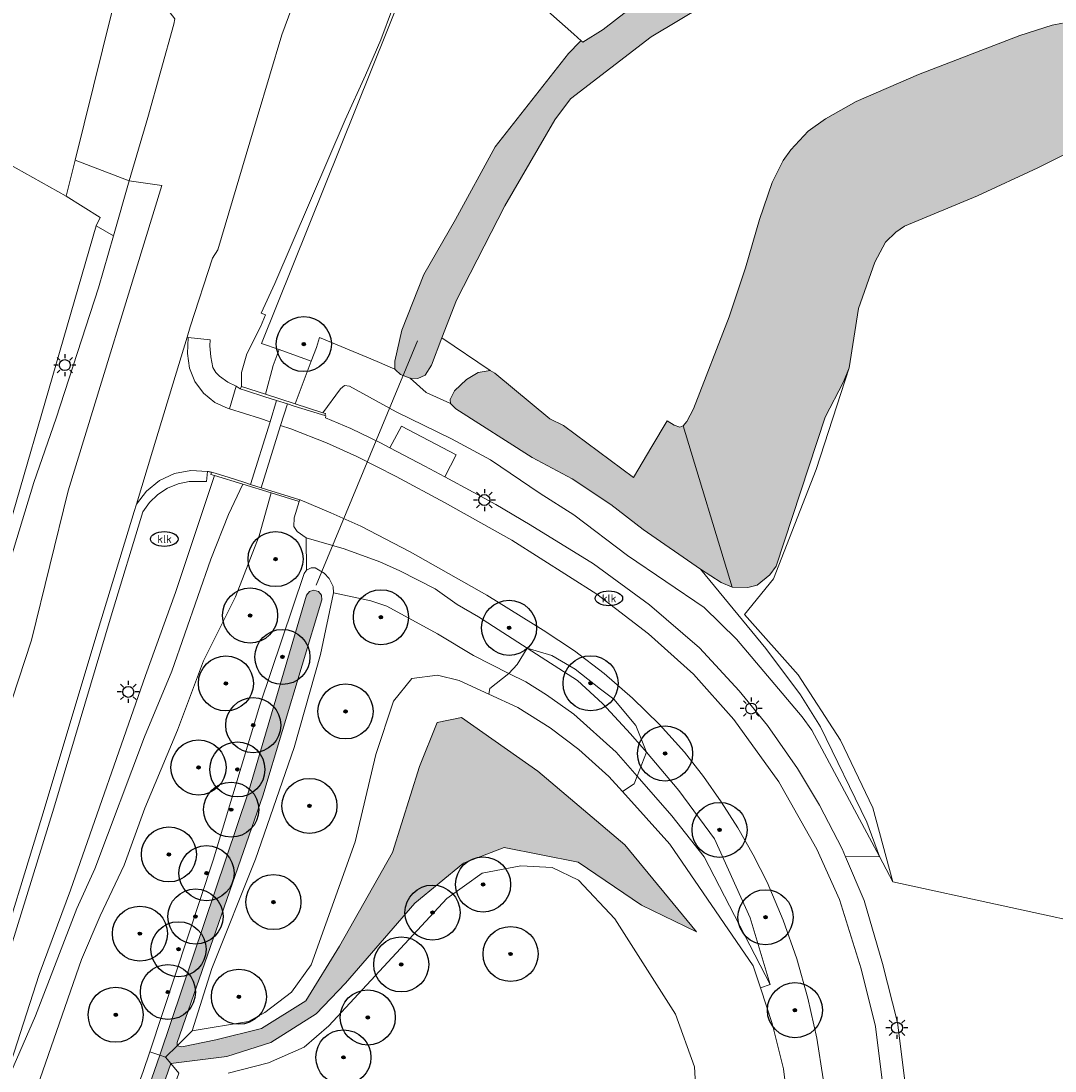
# Model space of a CAD drawing. Header units: metres. Extents: x 46249 to 49371, y 390656 to 391846.
# Tile 5 of 44: x 46645 to 46739, y 390771 to 390866. Entities that reach past the tile are written whole.
import ezdxf
from ezdxf.enums import TextEntityAlignment as Align

# ---------------------------------------------------------------- set-up
doc = ezdxf.new("R2010")
doc.units = ezdxf.units.M
for name, color, linetype, lineweight in [('B-WE-GR-BEPLANTING_CULTUUR_BOSPLANTSOEN-G', 90, 'GR-PLANTSOEN-SO', 18), ('B-WE-GR-BOOM-S', 90, 'Continuous', 25), ('B-WE-GR-GRAS-G', 60, 'Continuous', 13), ('B-WE-GR-GRAS_KRUIDENRIJK-G', 80, 'Continuous', 18), ('B-WE-IE-MEUBILAIR-S', 7, 'Continuous', 25), ('B-WE-IE-TERREINAFSCHEIDING_KUNSTMATIG_MUUR-G', 90, 'IE-TERREINAFSCHEIDING_KUNSTMATIG-SO', 18), ('B-WE-KW-KUNSTWERK_DUIKER-G', 170, 'Continuous', 18), ('B-WE-OG-TERREIN_ERF-G', 7, 'Continuous', 18), ('B-WE-OG-TERREIN_OEVER-G', 7, 'Continuous', 18), ('B-WE-OG-WATER_SLOOT-G', 120, 'Continuous', 18), ('B-WE-VH-GESLOTENVERHARDING_ASFALT-G', 10, 'Continuous', 18), ('B-WE-VH-HALFVERHARDING_GRASBETONSTEEN-G', 130, 'Continuous', 18), ('B-WE-VH-ONVERHARD-G', 210, 'Continuous', 18), ('B-WE-VH-OPENVERHARDING_BETONELEMENT-G', 90, 'Continuous', 18), ('B-WE-VH-OPENVERHARDING_BETONSTRAATSTEEN-G', 90, 'Continuous', 18), ('B-WE-VH-OPENVERHARDING_STRAATBAKSTEEN-G', 90, 'Continuous', 18), ('B-WE-VH-OPENVERHARDING_TEGEL-G', 90, 'Continuous', 18)]:
    doc.layers.add(name, color=color, linetype=linetype, lineweight=lineweight)
doc.layers.add('B-WE-OG-WATER_SLOOT-V', color=7, linetype='Continuous', lineweight=18, true_color=0x99cae9)
doc.styles.add('NLCS-ISO', font='NLCS-ISO.ttf')
doc.linetypes.add('GR-PLANTSOEN-SO', pattern='A,0,[179,NLCS.SHX,S=1.5,R=0,X=0,Y=0],-4', length=4)
doc.linetypes.add('IE-TERREINAFSCHEIDING_KUNSTMATIG-SO', pattern='A,4,[82,NLCS.SHX,S=0.75,R=90,X=0,Y=0],4,-2', length=10)

# ---------------------------------------------------------------- blocks, each defined once
blk = doc.blocks.new('SIE-MEUBILAIR_PAAL_LICHTMAST-SO')
for points in [[(0, 1), (0, 0.625)], [(-0.625, 0), (-1, 0)], [(-0.707, 0.707), (-0.442, 0.442)], [(0.442, 0.442), (0.707, 0.707)], [(1, 0), (0.625, 0)], [(-0.707, -0.707), (-0.442, -0.442)], [(0, -0.625), (0, -1)], [(0.442, -0.442), (0.707, -0.707)]]:
    blk.add_lwpolyline(points)
blk.add_circle((0, 0), 0.5)
blk = doc.blocks.new('SIE-MEUBILAIR_PUT_KOLK-SO')
blk.add_ellipse((0, 0), major_axis=(1.25, 0), ratio=0.54)
at = {"style": 'NLCS-ISO'}
blk.add_text('klk', height=0.75, dxfattribs=at).set_placement((0.026, 0), align=Align.MIDDLE_CENTER)
blk = doc.blocks.new('SGR-BOOM_01')
h = blk.add_hatch(color=256)
edge = h.paths.add_edge_path()
edge.add_arc((0, 0), 0.15, 0, 360)
for radius in [2.5, 0.15, 0.045]:
    blk.add_circle((0, 0), radius)

msp = doc.modelspace()

# ---------------------------------------------------------------- hatches: boundary and pattern name
at = {"layer": 'B-WE-OG-WATER_SLOOT-V'}
for points in [[(46737.34, 390879.362), (46737.931, 390879.953), (46737.772, 390880.885), (46736.999, 390882.089), (46736.249, 390882.589), (46735.534, 390882.732), (46734.027, 390882.185), (46731.856, 390881.65), (46730.32, 390880.616), (46726.901, 390879.545), (46722.62, 390877.531), (46718.691, 390875.951), (46713.148, 390874.046), (46709.763, 390872.66), (46707.123, 390871.452), (46704.462, 390869.628), (46703.125, 390868.823), (46701.244, 390867.879), (46699.725, 390866.99), (46697.585, 390865.35), (46695.752, 390864.181), (46695.603, 390864.313), (46695.477, 390864.21), (46694.44, 390863.176), (46687.792, 390854.686), (46684.186, 390848.088), (46681.298, 390843.108), (46679.298, 390838.058), (46678.672, 390835.25), (46678.682, 390834.503), (46678.736, 390834.453), (46679.192, 390834.029), (46680.083, 390833.706), (46680.774, 390833.676), (46681.425, 390833.975), (46681.997, 390834.883), (46682.95, 390837.367), (46684.262, 390840.784), (46688.675, 390849.323), (46693.189, 390857.145), (46694.634, 390859.036), (46701.954, 390864.681), (46706.772, 390867.544), (46713.318, 390870.408), (46735.385, 390878.544)], [(46704.839, 390829.354), (46709.289, 390814.731), (46710.734, 390814.688), (46711.58, 390814.91), (46712.731, 390815.833), (46713.308, 390816.629), (46717.749, 390830.149), (46719.401, 390833.351), (46719.911, 390834.646), (46720.785, 390840.003), (46722.261, 390844.221), (46723.208, 390846.031), (46724.145, 390846.96), (46724.937, 390847.482), (46731.56, 390850.249), (46737.04, 390852.786), (46744.044, 390856.287), (46744.315, 390856.759), (46744.197, 390858.578), (46743.543, 390860.26), (46741.176, 390865.325), (46740.887, 390865.658), (46740.512, 390865.821), (46739.289, 390865.905), (46738.342, 390865.739), (46735.412, 390864.78), (46726.232, 390861.241), (46720.556, 390858.811), (46717.763, 390857.242), (46716.211, 390856.119), (46714.628, 390854.424), (46713.926, 390853.457), (46712.947, 390851.447), (46711.782, 390848.102), (46710.507, 390843.708), (46709.027, 390839.255), (46705.797, 390830.918), (46705.201, 390829.756)], [(46683.728, 390831.389), (46684.22, 390830.909), (46691.153, 390826.48), (46694.766, 390824.553), (46698.282, 390822.24), (46701.21, 390819.96), (46706.429, 390816.366), (46708.297, 390815.149), (46709.289, 390814.731), (46704.839, 390829.354), (46704.559, 390829.259), (46704.039, 390829.427), (46703.392, 390829.811), (46702.02, 390827.499), (46700.345, 390824.675), (46693.981, 390829.411), (46692.755, 390829.994), (46687.763, 390834.145), (46687.34, 390834.387), (46686.252, 390834.215), (46685.171, 390833.573), (46684.083, 390832.543), (46683.695, 390831.744)], [(46666.691, 390795.775), (46672.043, 390813.569), (46672.005, 390813.99), (46671.738, 390814.319), (46671.333, 390814.443), (46670.929, 390814.32), (46670.661, 390813.992), (46665.384, 390796.152), (46657.34, 390772.237), (46657.857, 390772.066), (46658.913, 390773.107), (46658.916, 390773.388)], [(46658.913, 390773.107), (46657.857, 390772.066), (46658.341, 390771.481), (46663.418, 390772.127), (46667.406, 390773.385), (46671.537, 390776.007), (46674.196, 390778.774), (46680.484, 390786.031), (46684.903, 390789.66), (46688.603, 390791.097), (46695.322, 390789.768), (46701.07, 390785.852), (46706.064, 390783.444), (46699.561, 390791.349), (46691.657, 390798.031), (46684.723, 390802.882), (46682.531, 390802.45), (46680.915, 390798.462), (46678.472, 390790.63), (46673.657, 390782.151), (46670.603, 390777.193), (46666.579, 390774.678), (46662.412, 390773.636), (46659.326, 390773.007)], [(46656.609, 390766.523), (46658.341, 390771.481), (46657.857, 390772.066), (46657.34, 390772.237), (46655.398, 390766.675), (46649.535, 390751.202), (46641.903, 390735.001), (46641.947, 390734.724), (46642.117, 390734.5), (46642.372, 390734.382), (46642.652, 390734.398), (46642.892, 390734.545), (46650.836, 390750.801)]]:
    msp.add_hatch(color=256, dxfattribs=at).paths.add_polyline_path(points)

# ---------------------------------------------------------------- linework, layer by layer
at = {"layer": 'B-WE-GR-BEPLANTING_CULTUUR_BOSPLANTSOEN-G', "ltscale": 0.2, "flags": 128}
for points in [[(46700.678, 390797.562), (46701.512, 390799.743), (46700.081, 390801.424), (46697.535, 390804.153), (46695.253, 390806.258), (46690.681, 390809.199), (46689.779, 390807.698), (46689.026, 390806.902), (46690.568, 390806.118), (46692.448, 390804.951), (46694.935, 390803.19), (46698.775, 390799.747), (46700.678, 390797.562)], [(46690.681, 390809.199), (46695.253, 390806.258), (46697.535, 390804.153), (46700.081, 390801.424), (46701.512, 390799.743), (46700.549, 390802.158), (46698.57, 390804.55), (46697.338, 390805.463), (46695.034, 390807.288), (46692.926, 390808.516), (46690.681, 390809.199)], [(46699.35, 390796.172), (46700.414, 390796.871), (46700.678, 390797.562), (46698.775, 390799.747), (46694.935, 390803.19), (46692.448, 390804.951), (46690.568, 390806.118), (46689.026, 390806.902), (46687.302, 390805.528), (46687.202, 390805.022), (46689.839, 390803.803), (46692.785, 390801.942), (46695.387, 390799.993), (46698.112, 390797.551), (46699.35, 390796.172)]]:
    msp.add_lwpolyline(points, close=True, dxfattribs=at)
at = {"layer": 'B-WE-GR-GRAS-G', "ltscale": 0.2, "flags": 128}
msp.add_lwpolyline([(46668.184, 390836.284), (46671.092, 390835.248), (46671.552, 390836.468), (46671.853, 390837.387), (46676.144, 390835.592), (46677.063, 390835.208), (46678.682, 390834.503), (46678.672, 390835.25), (46679.298, 390838.058), (46681.298, 390843.108), (46684.186, 390848.088), (46687.792, 390854.686), (46694.44, 390863.176), (46695.477, 390864.21), (46695.603, 390864.313), (46694.915, 390864.925), (46691.547, 390867.921), (46687.422, 390871.59), (46685.238, 390873.532), (46682.337, 390876.113), (46666.582, 390836.855), (46668.184, 390836.284)], close=True, dxfattribs=at)
for points in [[(46706.772, 390867.544), (46701.954, 390864.681), (46694.634, 390859.036), (46693.189, 390857.145), (46688.675, 390849.323), (46684.262, 390840.784), (46682.95, 390837.367), (46687.34, 390834.387), (46687.763, 390834.145), (46692.755, 390829.994), (46693.981, 390829.411), (46700.345, 390824.675), (46702.02, 390827.499), (46703.392, 390829.811), (46704.039, 390829.427), (46704.559, 390829.259), (46704.839, 390829.354), (46705.201, 390829.756), (46705.797, 390830.918), (46709.027, 390839.255), (46710.507, 390843.708), (46711.782, 390848.102), (46712.947, 390851.447), (46713.926, 390853.457), (46714.628, 390854.424), (46716.211, 390856.119), (46717.763, 390857.242), (46720.556, 390858.811), (46726.232, 390861.241), (46735.412, 390864.78), (46738.342, 390865.739), (46739.289, 390865.905)], [(46744.044, 390856.287), (46737.04, 390852.786), (46731.56, 390850.249), (46724.937, 390847.482), (46724.145, 390846.96), (46723.208, 390846.031), (46722.261, 390844.221), (46720.785, 390840.003), (46719.911, 390834.646), (46716.922, 390825.415), (46713.051, 390815.475), (46710.41, 390812.242), (46715.294, 390806.766), (46719.142, 390800.846), (46722.065, 390794.686), (46723.879, 390787.969), (46723.879, 390787.969), (46753.924, 390781.457)]]:
    msp.add_lwpolyline(points, dxfattribs=at)
at = {"layer": 'B-WE-GR-GRAS_KRUIDENRIJK-G', "ltscale": 0.2, "flags": 128}
for points in [[(46665.239, 390835.905), (46664.757, 390834.217), (46664.743, 390832.933), (46666.931, 390832.228), (46667.62, 390834.836), (46668.184, 390836.284), (46666.582, 390836.855), (46682.337, 390876.113), (46681.804, 390876.587), (46681.795, 390876.594), (46681.575, 390876.425), (46681.661, 390876.242), (46680.746, 390874.186), (46679.104, 390869.466), (46678.466, 390867.255), (46677.393, 390864.413), (46676.01, 390861.189), (46674.17, 390857.149), (46667.778, 390842.292), (46666.55, 390839.605), (46666.927, 390839.447), (46666.477, 390838.355), (46665.239, 390835.905)], [(46649.659, 390853.484), (46654.574, 390851.605), (46656.262, 390857.345), (46658.62, 390865.83), (46658.713, 390866.317), (46657.229, 390868.229), (46653.801, 390870.232), (46649.659, 390853.484)], [(46638.889, 390809.94), (46638.309, 390807.595), (46639.076, 390807.125), (46640.431, 390806.282), (46640.637, 390806.987), (46645.9, 390824.219), (46647.927, 390830.066), (46651.764, 390841.884), (46653.128, 390846.604), (46651.55, 390847.515), (46639.999, 390807.699), (46638.889, 390809.94)], [(46691.153, 390826.48), (46684.22, 390830.909), (46683.728, 390831.389), (46681.532, 390832.378), (46680.083, 390833.706), (46679.192, 390834.029), (46678.736, 390834.453), (46678.682, 390834.503), (46677.063, 390835.208), (46676.144, 390835.592), (46671.853, 390837.387), (46671.552, 390836.468), (46671.092, 390835.248), (46669.627, 390831.359), (46672.145, 390830.548), (46673.757, 390832.737), (46674.115, 390833.04), (46674.56, 390832.962), (46678.81, 390830.641), (46683.82, 390828.18), (46687.376, 390826.276), (46691.858, 390823.228), (46694.927, 390821.304), (46699.788, 390817.596), (46706.767, 390812.87), (46709.708, 390809.999), (46715.643, 390802.948), (46716.534, 390801.743), (46722.684, 390790.275), (46721.538, 390793.387), (46717.334, 390802.042), (46715.505, 390804.945), (46712.362, 390809.162), (46706.429, 390816.366), (46701.21, 390819.96), (46698.282, 390822.24), (46694.766, 390824.553), (46691.153, 390826.48)], [(46668.184, 390836.284), (46667.62, 390834.836), (46666.931, 390832.228), (46669.627, 390831.359), (46671.092, 390835.248), (46668.184, 390836.284)], [(46701.792, 390813.127), (46706.321, 390809.211), (46709.952, 390805.329), (46712.522, 390802.183), (46715.229, 390798.26), (46717.245, 390794.945), (46719.282, 390790.977), (46719.588, 390790.257), (46722.684, 390790.275), (46716.534, 390801.743), (46715.643, 390802.948), (46709.708, 390809.999), (46706.767, 390812.87), (46699.788, 390817.596), (46694.927, 390821.304), (46691.858, 390823.228), (46687.376, 390826.276), (46683.82, 390828.18), (46678.81, 390830.641), (46674.56, 390832.962), (46674.115, 390833.04), (46673.757, 390832.737), (46672.145, 390830.548), (46672.372, 390830.475), (46672.313, 390830.292), (46672.401, 390830.273), (46672.378, 390830.094), (46674.684, 390829.116), (46677.364, 390827.825), (46678.226, 390827.376), (46679.282, 390829.343), (46684.251, 390826.74), (46683.205, 390824.743), (46685.789, 390823.339), (46687.839, 390822.238), (46690.978, 390820.383), (46696.699, 390816.842), (46701.792, 390813.127)], [(46658.423, 390807.112), (46661.962, 390817.276), (46663.579, 390821.31), (46664.885, 390824.068), (46662.298, 390824.866), (46658.774, 390814.236), (46656.03, 390806.713), (46649.228, 390787.229), (46646.375, 390779.58), (46642.676, 390768.108), (46646.052, 390775.803), (46649.815, 390785.56), (46651.428, 390789.158), (46655.938, 390801.144), (46658.423, 390807.112)], [(46670.634, 390819.21), (46670.657, 390816.257), (46671.08, 390816.483), (46671.459, 390816.49), (46672.268, 390815.997), (46672.715, 390815.51), (46673.07, 390814.784), (46673.101, 390814.205), (46676.513, 390813.472), (46677.957, 390813.014), (46682.545, 390810.499), (46685.832, 390808.527), (46689.026, 390806.902), (46689.779, 390807.698), (46690.681, 390809.199), (46686.261, 390812.042), (46684.323, 390813.159), (46682.345, 390814.561), (46679.13, 390816.219), (46677.312, 390817.022), (46674.079, 390818.207), (46670.634, 390819.21)], [(46660.283, 390774.456), (46665.399, 390775.316), (46666.89, 390776.123), (46669.292, 390777.953), (46671.075, 390780.433), (46675.063, 390791.611), (46676.945, 390799.524), (46678.548, 390804.389), (46680.216, 390806.434), (46682.539, 390806.734), (46684.52, 390806.262), (46687.202, 390805.022), (46687.302, 390805.528), (46689.026, 390806.902), (46685.832, 390808.527), (46682.545, 390810.499), (46677.957, 390813.014), (46676.513, 390813.472), (46673.101, 390814.205), (46671.922, 390808.616), (46669.525, 390800.164), (46666.025, 390790.025), (46662.07, 390780.115), (46660.283, 390774.456)], [(46712.763, 390778.658), (46710.923, 390784.719), (46707.685, 390791.89), (46704.465, 390796.277), (46701.512, 390799.743), (46700.678, 390797.562), (46703.819, 390793.956), (46706.764, 390790.256), (46712.763, 390778.658)], [(46711.868, 390778.36), (46712.763, 390778.658), (46706.764, 390790.256), (46703.819, 390793.956), (46700.678, 390797.562), (46700.414, 390796.871), (46699.35, 390796.172), (46703.632, 390791.403), (46711.208, 390780.346), (46711.868, 390778.36)]]:
    msp.add_lwpolyline(points, close=True, dxfattribs=at)
for points in [[(46669.618, 390868.16), (46668.414, 390864.844), (46666.18, 390857.35), (46662.622, 390845.344), (46662.119, 390844.573), (46660.108, 390838.342), (46659.822, 390837.41), (46659.923, 390837.398), (46661.917, 390837.167), (46661.889, 390836.64), (46661.984, 390835.617), (46662.159, 390834.662), (46662.425, 390834.206), (46662.758, 390833.865), (46663.52, 390833.316), (46664.279, 390832.962), (46664.65, 390832.712), (46664.743, 390832.933), (46664.757, 390834.217), (46665.239, 390835.905), (46666.477, 390838.355), (46666.927, 390839.447), (46666.55, 390839.605), (46667.778, 390842.292), (46674.17, 390857.149), (46676.01, 390861.189), (46677.393, 390864.413), (46678.466, 390867.255)], [(46691.547, 390867.921), (46694.915, 390864.925), (46695.603, 390864.313), (46695.752, 390864.181), (46697.585, 390865.35), (46699.725, 390866.99)], [(46642.676, 390768.108), (46646.375, 390779.58), (46649.228, 390787.229), (46656.03, 390806.713), (46658.774, 390814.236), (46662.298, 390824.866), (46661.988, 390824.962), (46662.048, 390825.156), (46661.973, 390825.174), (46661.898, 390825.191), (46661.822, 390825.207), (46661.747, 390825.222), (46661.671, 390825.236), (46661.584, 390824.312), (46660.262, 390824.327), (46660.017, 390824.33), (46659, 390824.105), (46658.04, 390823.699), (46657.169, 390823.127), (46656.415, 390822.408), (46655.804, 390821.564), (46652.934, 390812.119), (46647.712, 390794.658), (46643.854, 390782.142)], [(46641.514, 390758.527), (46645.208, 390766.466), (46650.246, 390780.93), (46651.922, 390784.879), (46654.103, 390789.503), (46655.99, 390794.656), (46658.94, 390801.758), (46661.31, 390808.035), (46664.212, 390813.847), (46666.368, 390819.376), (46667.46, 390823.273), (46664.885, 390824.068), (46663.579, 390821.31), (46661.962, 390817.276), (46658.423, 390807.112), (46658.423, 390807.112), (46655.938, 390801.144), (46651.428, 390789.158), (46649.815, 390785.56), (46646.052, 390775.803), (46642.676, 390768.108)], [(46641.483, 390736.442), (46649.214, 390752.669), (46655.844, 390770.776), (46656.426, 390772.538), (46662.175, 390789.934), (46666.426, 390804.012), (46670.436, 390815.967), (46670.657, 390816.257), (46670.634, 390819.21), (46669.806, 390819.782), (46669.522, 390820.22), (46669.535, 390821.008), (46669.999, 390822.49), (46667.46, 390823.273), (46666.368, 390819.376), (46664.212, 390813.847), (46661.31, 390808.035), (46658.94, 390801.758), (46655.99, 390794.656), (46654.103, 390789.503), (46651.922, 390784.879), (46650.246, 390780.93), (46645.208, 390766.466), (46641.514, 390758.527)], [(46717.565, 390770.101), (46716.98, 390773.777), (46716.98, 390773.777), (46716.176, 390777.411), (46715.158, 390780.991), (46713.929, 390784.504), (46712.492, 390787.937), (46711.216, 390790.437), (46709.823, 390792.873), (46708.316, 390795.241), (46706.699, 390797.534), (46704.974, 390799.748), (46702.694, 390802.274), (46700.263, 390804.654), (46697.689, 390806.88), (46694.983, 390808.943), (46692.154, 390810.834), (46687.038, 390814.008), (46680.073, 390817.945), (46675.595, 390820.249), (46672.878, 390821.478), (46670.076, 390822.65), (46670.051, 390822.658), (46669.999, 390822.49), (46669.535, 390821.008), (46669.522, 390820.22), (46669.806, 390819.782), (46670.634, 390819.21), (46674.079, 390818.207), (46677.312, 390817.022), (46679.13, 390816.219), (46682.345, 390814.561), (46684.323, 390813.159), (46686.261, 390812.042), (46690.681, 390809.199), (46692.926, 390808.516), (46695.034, 390807.288), (46697.338, 390805.463), (46698.57, 390804.55), (46700.549, 390802.158), (46701.512, 390799.743), (46704.465, 390796.277), (46707.685, 390791.89), (46710.923, 390784.719), (46712.763, 390778.658), (46711.868, 390778.36), (46712.947, 390775.117), (46713.962, 390771.016), (46714.324, 390768.032)], [(46706.214, 390765.314), (46705.87, 390771.189), (46704.166, 390775.981), (46698.657, 390784.621), (46695.356, 390788.142), (46692.975, 390789.287), (46690.124, 390789.428), (46686.605, 390788.769), (46683.388, 390786.455), (46672.677, 390774.901), (46670.46, 390772.971), (46667.195, 390771.538), (46663.55, 390770.627)]]:
    msp.add_lwpolyline(points, dxfattribs=at)
at = {"layer": 'B-WE-IE-TERREINAFSCHEIDING_KUNSTMATIG_MUUR-G', "ltscale": 0.2, "flags": 128}
for points in [[(46664.65, 390832.712), (46665.211, 390832.535), (46666.873, 390832.01), (46667.948, 390831.671), (46668.92, 390831.364), (46669.553, 390831.164), (46672.024, 390830.383), (46672.313, 390830.292), (46672.372, 390830.475), (46672.145, 390830.548), (46669.627, 390831.359), (46666.931, 390832.228), (46664.743, 390832.933), (46664.65, 390832.712)], [(46663.626, 390824.663), (46662.362, 390825.058), (46662.048, 390825.156), (46661.988, 390824.962), (46662.298, 390824.866), (46664.885, 390824.068), (46667.46, 390823.273), (46669.999, 390822.49), (46670.051, 390822.658), (46668.613, 390823.107), (46667.51, 390823.451), (46666.54, 390823.754), (46665.583, 390824.052), (46664.968, 390824.244), (46663.626, 390824.663)]]:
    msp.add_lwpolyline(points, close=True, dxfattribs=at)
at = {"layer": 'B-WE-KW-KUNSTWERK_DUIKER-G', "ltscale": 0.2, "flags": 128}
msp.add_lwpolyline([(46671.549, 390814.905), (46680.723, 390837.072)], dxfattribs=at)
at = {"layer": 'B-WE-OG-TERREIN_ERF-G', "ltscale": 0.2, "flags": 128}
msp.add_lwpolyline([(46625.5, 390891.889), (46600.814, 390882.84), (46616.404, 390852.341), (46629.945, 390825.849), (46630.557, 390824.761), (46638.889, 390809.94), (46639.999, 390807.699), (46651.55, 390847.515), (46651.933, 390848.282), (46648.848, 390850.205), (46642.01, 390854.039), (46640.899, 390854.662), (46642.883, 390855.773), (46625.5, 390891.889)], close=True, dxfattribs=at)
for points in [[(46625.5, 390891.889), (46642.883, 390855.773), (46640.899, 390854.662), (46642.01, 390854.039), (46648.848, 390850.205), (46649.659, 390853.484), (46653.801, 390870.232)], [(46753.924, 390781.457), (46723.879, 390787.969), (46722.684, 390790.275), (46719.588, 390790.257), (46721.275, 390786.293), (46722.96, 390780.57), (46724.311, 390775.224), (46725.064, 390769.18), (46725.27, 390764.682), (46725.244, 390757.751), (46725.142, 390755.738), (46724.379, 390750.84), (46723.21, 390746.135), (46722.606, 390743.827), (46722.213, 390742.381), (46721.728, 390740.592), (46720.445, 390736.65), (46719.279, 390733.843), (46717.284, 390730.207), (46715.032, 390726.902), (46704.042, 390711.634)]]:
    msp.add_lwpolyline(points, dxfattribs=at)
at = {"layer": 'B-WE-OG-TERREIN_OEVER-G', "ltscale": 0.2, "flags": 128}
msp.add_lwpolyline([(46672.715, 390815.51), (46672.268, 390815.997), (46671.459, 390816.49), (46671.08, 390816.483), (46670.657, 390816.257), (46670.436, 390815.967), (46666.426, 390804.012), (46662.175, 390789.934), (46656.426, 390772.538), (46657.34, 390772.237), (46665.384, 390796.152), (46670.661, 390813.992), (46670.929, 390814.32), (46671.333, 390814.443), (46671.738, 390814.319), (46672.005, 390813.99), (46672.043, 390813.569), (46666.691, 390795.775), (46658.916, 390773.388), (46658.913, 390773.107), (46660.283, 390774.456), (46662.07, 390780.115), (46666.025, 390790.025), (46669.525, 390800.164), (46671.922, 390808.616), (46673.101, 390814.205), (46673.07, 390814.784), (46672.715, 390815.51)], close=True, dxfattribs=at)
for points in [[(46714.324, 390768.032), (46713.962, 390771.016), (46712.947, 390775.117), (46711.868, 390778.36), (46711.208, 390780.346), (46703.632, 390791.403), (46699.35, 390796.172), (46698.112, 390797.551), (46695.387, 390799.993), (46692.785, 390801.942), (46689.839, 390803.803), (46687.202, 390805.022), (46687.202, 390805.022), (46684.52, 390806.262), (46682.539, 390806.734), (46680.216, 390806.434), (46678.548, 390804.389), (46676.945, 390799.524), (46675.063, 390791.611), (46671.075, 390780.433), (46669.292, 390777.953), (46666.89, 390776.123), (46665.399, 390775.316), (46660.283, 390774.456), (46658.913, 390773.107), (46659.326, 390773.007), (46662.412, 390773.636), (46666.579, 390774.678), (46670.603, 390777.193), (46673.657, 390782.151), (46678.472, 390790.63), (46680.915, 390798.462), (46682.531, 390802.45), (46684.723, 390802.882), (46691.657, 390798.031), (46699.561, 390791.349), (46706.064, 390783.444), (46701.07, 390785.852), (46695.322, 390789.768), (46688.603, 390791.097), (46684.903, 390789.66), (46680.484, 390786.031), (46674.196, 390778.774), (46671.537, 390776.007), (46667.406, 390773.385), (46663.418, 390772.127), (46658.341, 390771.481), (46659.058, 390770.616)], [(46663.55, 390770.627), (46667.195, 390771.538), (46670.46, 390772.971), (46672.677, 390774.901), (46683.388, 390786.455), (46686.605, 390788.769), (46690.124, 390789.428), (46692.975, 390789.287), (46695.356, 390788.142), (46698.657, 390784.621), (46704.166, 390775.981), (46705.87, 390771.189), (46706.214, 390765.314)], [(46641.903, 390735.001), (46649.535, 390751.202), (46655.398, 390766.675), (46657.34, 390772.237), (46656.426, 390772.538), (46655.844, 390770.776), (46649.214, 390752.669), (46641.483, 390736.442)], [(46643.401, 390733.884), (46647.292, 390740.758), (46649.8, 390746.859), (46652.303, 390752.312), (46654.237, 390756.525), (46656.08, 390762.213), (46659.058, 390770.616), (46658.341, 390771.481), (46656.609, 390766.523), (46650.836, 390750.801), (46642.892, 390734.545)]]:
    msp.add_lwpolyline(points, dxfattribs=at)
at = {"layer": 'B-WE-OG-WATER_SLOOT-G', "ltscale": 0.2, "flags": 128}
for points in [[(46699.725, 390866.99), (46697.585, 390865.35), (46695.752, 390864.181), (46695.603, 390864.313), (46695.477, 390864.21), (46694.44, 390863.176), (46687.792, 390854.686), (46684.186, 390848.088), (46681.298, 390843.108), (46679.298, 390838.058), (46678.672, 390835.25), (46678.682, 390834.503), (46678.736, 390834.453), (46679.192, 390834.029), (46680.083, 390833.706), (46680.774, 390833.676), (46681.425, 390833.975), (46681.997, 390834.883), (46682.95, 390837.367), (46684.262, 390840.784), (46688.675, 390849.323), (46693.189, 390857.145), (46694.634, 390859.036), (46701.954, 390864.681), (46706.772, 390867.544)], [(46739.289, 390865.905), (46738.342, 390865.739), (46735.412, 390864.78), (46726.232, 390861.241), (46720.556, 390858.811), (46717.763, 390857.242), (46716.211, 390856.119), (46714.628, 390854.424), (46713.926, 390853.457), (46712.947, 390851.447), (46711.782, 390848.102), (46710.507, 390843.708), (46709.027, 390839.255), (46705.797, 390830.918), (46705.201, 390829.756), (46704.839, 390829.354), (46704.839, 390829.354), (46709.289, 390814.731), (46710.734, 390814.688), (46711.58, 390814.91), (46712.731, 390815.833), (46713.308, 390816.629), (46717.749, 390830.149), (46719.401, 390833.351), (46719.911, 390834.646), (46720.785, 390840.003), (46722.261, 390844.221), (46723.208, 390846.031), (46724.145, 390846.96), (46724.937, 390847.482), (46731.56, 390850.249), (46737.04, 390852.786), (46744.044, 390856.287)]]:
    msp.add_lwpolyline(points, dxfattribs=at)
for points in [[(46683.728, 390831.389), (46684.22, 390830.909), (46691.153, 390826.48), (46694.766, 390824.553), (46698.282, 390822.24), (46701.21, 390819.96), (46706.429, 390816.366), (46708.297, 390815.149), (46709.289, 390814.731), (46704.839, 390829.354), (46704.559, 390829.259), (46704.039, 390829.427), (46703.392, 390829.811), (46702.02, 390827.499), (46700.345, 390824.675), (46693.981, 390829.411), (46692.755, 390829.994), (46687.763, 390834.145), (46687.34, 390834.387), (46686.252, 390834.215), (46685.171, 390833.573), (46684.083, 390832.543), (46683.695, 390831.744), (46683.728, 390831.389)], [(46666.691, 390795.775), (46672.043, 390813.569), (46672.005, 390813.99), (46671.738, 390814.319), (46671.333, 390814.443), (46670.929, 390814.32), (46670.661, 390813.992), (46665.384, 390796.152), (46657.34, 390772.237), (46657.857, 390772.066), (46658.913, 390773.107), (46658.916, 390773.388), (46666.691, 390795.775)], [(46658.913, 390773.107), (46657.857, 390772.066), (46658.341, 390771.481), (46663.418, 390772.127), (46667.406, 390773.385), (46671.537, 390776.007), (46674.196, 390778.774), (46680.484, 390786.031), (46684.903, 390789.66), (46688.603, 390791.097), (46695.322, 390789.768), (46701.07, 390785.852), (46706.064, 390783.444), (46699.561, 390791.349), (46691.657, 390798.031), (46684.723, 390802.882), (46682.531, 390802.45), (46680.915, 390798.462), (46678.472, 390790.63), (46673.657, 390782.151), (46670.603, 390777.193), (46666.579, 390774.678), (46662.412, 390773.636), (46659.326, 390773.007), (46658.913, 390773.107)], [(46656.609, 390766.523), (46658.341, 390771.481), (46657.857, 390772.066), (46657.34, 390772.237), (46655.398, 390766.675), (46649.535, 390751.202), (46641.903, 390735.001), (46641.947, 390734.724), (46642.117, 390734.5), (46642.372, 390734.382), (46642.652, 390734.398), (46642.892, 390734.545), (46650.836, 390750.801), (46656.609, 390766.523)]]:
    msp.add_lwpolyline(points, close=True, dxfattribs=at)
at = {"layer": 'B-WE-VH-GESLOTENVERHARDING_ASFALT-G', "ltscale": 0.2, "flags": 128}
for points in [[(46642.205, 390779.506), (46646.624, 390793.857), (46651.752, 390810.896), (46655.01, 390821.579), (46655.212, 390822.245), (46656.675, 390827.08), (46658.519, 390833.16), (46659.822, 390837.41), (46660.108, 390838.342), (46662.119, 390844.573), (46662.622, 390845.344), (46666.18, 390857.35), (46668.414, 390864.844), (46669.618, 390868.16)], [(46658.713, 390866.317), (46658.62, 390865.83), (46656.262, 390857.345), (46654.574, 390851.605), (46657.521, 390851.18), (46649.008, 390823.457), (46645.686, 390809.908), (46637.006, 390783.491), (46633.906, 390774.055), (46630.703, 390764.586), (46628.457, 390758.49), (46623.359, 390745.637), (46619.992, 390737.756), (46617.415, 390732.321), (46613.076, 390723.638), (46610.27, 390718.311), (46606.592, 390711.991), (46606.374, 390711.634)]]:
    msp.add_lwpolyline(points, dxfattribs=at)
at = {"layer": 'B-WE-VH-HALFVERHARDING_GRASBETONSTEEN-G', "ltscale": 0.2, "flags": 128}
msp.add_lwpolyline([(46643.854, 390782.142), (46647.712, 390794.658), (46652.934, 390812.119), (46655.804, 390821.564), (46656.415, 390822.408), (46657.169, 390823.127), (46658.04, 390823.699), (46659, 390824.105), (46660.017, 390824.33), (46660.262, 390824.327), (46661.584, 390824.312), (46661.671, 390825.236), (46660.161, 390825.319), (46658.676, 390825.034), (46657.304, 390824.398), (46656.126, 390823.45), (46655.212, 390822.245), (46655.01, 390821.579), (46651.752, 390810.896), (46646.624, 390793.857), (46642.205, 390779.506)], dxfattribs=at)
at = {"layer": 'B-WE-VH-ONVERHARD-G', "ltscale": 0.2, "flags": 128}
for points in [[(46680.083, 390833.706), (46681.532, 390832.378), (46683.728, 390831.389), (46683.695, 390831.744), (46684.083, 390832.543), (46685.171, 390833.573), (46686.252, 390834.215), (46687.34, 390834.387), (46682.95, 390837.367), (46681.997, 390834.883), (46681.425, 390833.975), (46680.774, 390833.676), (46680.083, 390833.706)], [(46722.684, 390790.275), (46723.879, 390787.969), (46722.065, 390794.686), (46719.142, 390800.846), (46715.294, 390806.766), (46710.41, 390812.242), (46713.051, 390815.475), (46716.922, 390825.415), (46719.911, 390834.646), (46719.401, 390833.351), (46717.749, 390830.149), (46713.308, 390816.629), (46712.731, 390815.833), (46711.58, 390814.91), (46710.734, 390814.688), (46709.289, 390814.731), (46708.297, 390815.149), (46706.429, 390816.366), (46712.362, 390809.162), (46715.505, 390804.945), (46717.334, 390802.042), (46721.538, 390793.387), (46722.684, 390790.275)]]:
    msp.add_lwpolyline(points, close=True, dxfattribs=at)
at = {"layer": 'B-WE-VH-OPENVERHARDING_BETONELEMENT-G', "ltscale": 0.2, "flags": 128}
msp.add_lwpolyline([(46665.583, 390824.052), (46666.54, 390823.754), (46668.309, 390829.409), (46668.92, 390831.364), (46667.948, 390831.671), (46667.349, 390829.741), (46665.583, 390824.052)], close=True, dxfattribs=at)
at = {"layer": 'B-WE-VH-OPENVERHARDING_BETONSTRAATSTEEN-G', "ltscale": 0.2, "flags": 128}
for points in [[(46654.574, 390851.605), (46649.659, 390853.484), (46648.848, 390850.205), (46651.933, 390848.282), (46651.55, 390847.515), (46653.128, 390846.604), (46654.574, 390851.605)], [(46637.006, 390783.491), (46645.686, 390809.908), (46649.008, 390823.457), (46657.521, 390851.18), (46654.574, 390851.605), (46653.128, 390846.604), (46651.764, 390841.884), (46647.927, 390830.066), (46645.9, 390824.219), (46640.637, 390806.987), (46640.431, 390806.282), (46638.291, 390799.051), (46636.406, 390792.5), (46636.361, 390792.102), (46635.783, 390787.036), (46635.774, 390786.995), (46635.618, 390786.265), (46636.189, 390783.762), (46637.006, 390783.491)], [(46661.822, 390825.207), (46661.898, 390825.191), (46661.973, 390825.174), (46662.048, 390825.156), (46662.362, 390825.058), (46663.626, 390824.663), (46664.968, 390824.244), (46665.583, 390824.052), (46667.349, 390829.741), (46666.403, 390830.068), (46663.673, 390830.9), (46663.54, 390830.941), (46662.336, 390831.491), (46661.308, 390832.325), (46660.521, 390833.388), (46660.025, 390834.615), (46659.85, 390835.927), (46659.923, 390837.398), (46659.822, 390837.41), (46658.519, 390833.16), (46656.675, 390827.08), (46655.212, 390822.245), (46656.126, 390823.45), (46657.304, 390824.398), (46658.676, 390825.034), (46660.161, 390825.319), (46661.671, 390825.236), (46661.747, 390825.222), (46661.822, 390825.207)], [(46662.159, 390834.662), (46661.984, 390835.617), (46661.889, 390836.64), (46661.917, 390837.167), (46659.923, 390837.398), (46659.85, 390835.927), (46660.025, 390834.615), (46660.521, 390833.388), (46661.308, 390832.325), (46662.336, 390831.491), (46663.54, 390830.941), (46663.673, 390830.9), (46664.279, 390832.962), (46663.52, 390833.316), (46662.758, 390833.865), (46662.425, 390834.206), (46662.159, 390834.662)]]:
    msp.add_lwpolyline(points, close=True, dxfattribs=at)
at = {"layer": 'B-WE-VH-OPENVERHARDING_STRAATBAKSTEEN-G', "ltscale": 0.2, "flags": 128}
msp.add_lwpolyline([(46723.052, 390769.009), (46722.324, 390774.85), (46721.003, 390780.075), (46719.049, 390786.372), (46716.996, 390790.956), (46713.548, 390797.057), (46709.464, 390802.709), (46705.785, 390806.837), (46701.691, 390810.501), (46697.028, 390814.101), (46689.289, 390818.981), (46683.185, 390822.422), (46678.789, 390824.755), (46675.219, 390826.593), (46672.463, 390827.824), (46669.227, 390829.092), (46668.309, 390829.409), (46666.54, 390823.754), (46667.51, 390823.451), (46668.613, 390823.107), (46670.051, 390822.658), (46670.076, 390822.65), (46672.878, 390821.478), (46675.595, 390820.249), (46680.073, 390817.945), (46687.038, 390814.008), (46692.154, 390810.834), (46694.983, 390808.943), (46697.689, 390806.88), (46700.263, 390804.654), (46702.694, 390802.274), (46704.974, 390799.748), (46706.699, 390797.534), (46708.316, 390795.241), (46709.823, 390792.873), (46711.216, 390790.437), (46712.492, 390787.937), (46713.929, 390784.504), (46715.158, 390780.991), (46716.176, 390777.411), (46716.98, 390773.777), (46716.98, 390773.777), (46717.565, 390770.101)], dxfattribs=at)
at = {"layer": 'B-WE-VH-OPENVERHARDING_TEGEL-G', "ltscale": 0.2, "flags": 128}
for points in [[(46663.673, 390830.9), (46666.403, 390830.068), (46667.349, 390829.741), (46667.948, 390831.671), (46666.873, 390832.01), (46665.211, 390832.535), (46664.65, 390832.712), (46664.279, 390832.962), (46663.673, 390830.9)], [(46678.226, 390827.376), (46681.406, 390825.721), (46683.205, 390824.743), (46684.251, 390826.74), (46679.282, 390829.343), (46678.226, 390827.376)]]:
    msp.add_lwpolyline(points, close=True, dxfattribs=at)
msp.add_lwpolyline([(46725.064, 390769.18), (46724.311, 390775.224), (46722.96, 390780.57), (46721.275, 390786.293), (46719.588, 390790.257), (46719.282, 390790.977), (46717.245, 390794.945), (46715.229, 390798.26), (46712.522, 390802.183), (46709.952, 390805.329), (46706.321, 390809.211), (46701.792, 390813.127), (46696.699, 390816.842), (46690.978, 390820.383), (46687.839, 390822.238), (46685.789, 390823.339), (46683.205, 390824.743), (46681.406, 390825.721), (46678.226, 390827.376), (46677.364, 390827.825), (46674.684, 390829.116), (46672.378, 390830.094), (46672.401, 390830.273), (46672.313, 390830.292), (46672.024, 390830.383), (46669.553, 390831.164), (46668.92, 390831.364), (46668.309, 390829.409), (46669.227, 390829.092), (46672.463, 390827.824), (46675.219, 390826.593), (46678.789, 390824.755), (46683.185, 390822.422), (46689.289, 390818.981), (46697.028, 390814.101), (46701.691, 390810.501), (46705.785, 390806.837), (46709.464, 390802.709), (46713.548, 390797.057), (46716.996, 390790.956), (46719.049, 390786.372), (46721.003, 390780.075), (46722.324, 390774.85), (46723.052, 390769.009)], dxfattribs=at)

# ---------------------------------------------------------------- block references
at = {"layer": 'B-WE-GR-BOOM-S'}
for p in [(46670.413, 390836.785), (46667.851, 390817.275), (46665.531, 390812.151), (46677.418, 390811.997), (46689.048, 390811.034), (46668.47, 390808.39), (46663.343, 390805.985), (46696.449, 390805.999), (46674.202, 390803.446), (46665.82, 390802.2), (46703.206, 390799.63), (46660.854, 390798.359), (46664.38, 390798.18), (46663.82, 390794.53), (46670.921, 390794.869), (46708.16, 390792.689), (46658.168, 390790.468), (46661.58, 390788.77), (46686.69, 390787.74), (46667.658, 390786.147), (46660.58, 390784.83), (46682.1, 390785.19), (46712.329, 390784.768), (46655.537, 390783.276), (46659.04, 390781.86), (46689.185, 390781.43), (46679.26, 390780.49), (46658.08, 390777.98), (46664.524, 390777.555), (46715.001, 390776.331), (46653.335, 390775.916), (46676.22, 390775.67), (46674.01, 390772.05)]:
    msp.add_blockref('SGR-BOOM_01', p, dxfattribs=at)
at = {"layer": 'B-WE-IE-MEUBILAIR-S'}
for name, p in [('SIE-MEUBILAIR_PAAL_LICHTMAST-SO', (46648.716, 390834.876)), ('SIE-MEUBILAIR_PAAL_LICHTMAST-SO', (46686.804, 390822.631)), ('SIE-MEUBILAIR_PUT_KOLK-SO', (46657.746, 390819.093)), ('SIE-MEUBILAIR_PUT_KOLK-SO', (46698.11, 390813.707)), ('SIE-MEUBILAIR_PAAL_LICHTMAST-SO', (46654.475, 390805.221)), ('SIE-MEUBILAIR_PAAL_LICHTMAST-SO', (46711.028, 390803.711)), ('SIE-MEUBILAIR_PAAL_LICHTMAST-SO', (46724.26, 390774.732))]:
    msp.add_blockref(name, p, dxfattribs=at)

doc.saveas('drawing.dxf')
